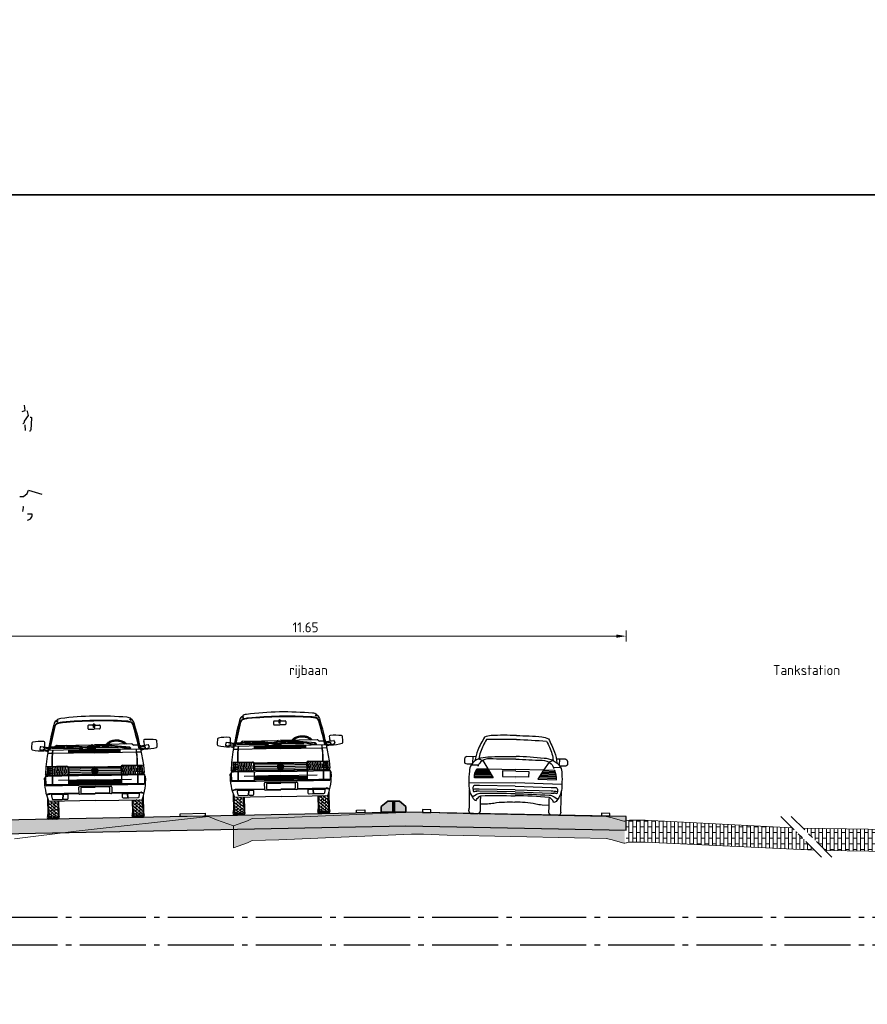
# Model space of a CAD drawing. Header units: metres. Extents: x 180716 to 180809, y 418548 to 418668.
# Tile 129 of 148: x 180778 to 180794, y 418633 to 418651. Entities that reach past the tile are written whole.
import ezdxf

# ---------------------------------------------------------------- set-up
doc = ezdxf.new("R2010")
doc.units = ezdxf.units.M
doc.linetypes.add('AL-NAP_LIJN', pattern=[15.25, 12, -1.5, 0.25, -1.5])
doc.linetypes.add('XX-AFBREEK', pattern=[7, 4, -1, 1, -1])
doc.layers.get('0').update_dxf_attribs({"color": 30, "lineweight": 0})
doc.layers.get('Defpoints').update_dxf_attribs({"lineweight": 0})
for name, color, linetype, lineweight in [('B-WE-OG-DTM-V', 253, 'Continuous', 0), ('B-WE-VH-M', 253, 'Continuous', 0), ('B-WE-VH-VERHARDING_ASFALT-GD', 253, 'Continuous', 0), ('B-WE-VH-VERHARDING_ASFALT-V', 253, 'Continuous', 0), ('B-WE-VH-VERHARDING_BETONSTRAATSTEEN_DIKFORMAAT-AD-500', 253, 'Continuous', 0), ('N-WE-GR-BOOM-SD', 90, 'Continuous', 25), ('N-WE-VH-KANTOPSLUITING_GELEIDEBAND-SD', 20, 'Continuous', 25), ('N-WE-VH-M', 7, 'Continuous', 18), ('N-WE-VH-VERHARDING_ASFALT-GD', 210, 'Continuous', 30), ('N-WE-VW-MARKERING-GD', 7, 'Continuous', 30), ('N-WE-WH-WATERPEIL_WINTERPEIL-GD', 150, 'AL-NAP_LIJN', 25), ('N-WE-WH-WATERPEIL_ZOMERPEIL-GD', 150, 'AL-NAP_LIJN', 25), ('X-XX-AL-AANKLEDING-SD', 6, 'Continuous', 25), ('X-XX-AL-AFBREEKLIJN-GD', 7, 'XX-AFBREEK', 25)]:
    doc.layers.add(name, color=color, linetype=linetype, lineweight=lineweight)
doc.layers.add('B-WE-VH-VERHARDING_ASFALT-AD', color=253, linetype='Continuous', lineweight=0, transparency=0.5)
doc.layers.add('N-WE-VH-VERHARDING_ASFALT-AD', color=212, linetype='Continuous', lineweight=18, transparency=0.3)
doc.layers.add('X-XX-AL-HULPLIJN-GD', color=155, linetype='Continuous', lineweight=25, plot=False)
doc.styles.add('NLCS-ISO-M100-T18', font='NLCS-ISO.ttf', dxfattribs={"height": 0.18})
doc.dimstyles.new('NLCS-M100-T18-PIJL_L2_H1', dxfattribs={"dimscale": 0.1, "dimtxt": 2.5, "dimasz": 1.8, "dimexe": 2, "dimexo": 2, "dimgap": 0.7, "dimtad": 1, "dimzin": 0, "dimdsep": 46, "dimtxsty": 'NLCS-ISO-M100-T18', "dimcen": 0, "dimdle": 2, "dimclrd": 256, "dimclre": 256, "dimclrt": 1, "dimadec": 1, "dimazin": 0, "dimtfac": 1, "dimtdec": 3, "dimtofl": 0, "dimtmove": 0, "dimatfit": 3, "dimfxl": 2, "dimfxlon": 1, "dimtfillclr": 256, "dimtolj": 1, "dimtzin": 0, "dimlwd": -1, "dimlwe": -1, "dimarcsym": 0})
pattern_1 = [(0, (-77.14223, -14.27049), (0.207, 0.1035), [0.069, -0.069]), (90, (-77.14223, -14.270486), (-0.069, 4e-18), [])]

# ---------------------------------------------------------------- blocks, each defined once
blk = doc.blocks.new('SAL-AANKLEDING_BUSJE1_VOORAANZICHT-D')
for p, q in [((-0.675, 1.792), (-0.649, 1.774)), ((0.675, 1.792), (0.649, 1.774)), ((-0.687, 1.782), (-0.661, 1.764)), ((-0.11, 1.68), (-0.11, 1.63)), ((-0.014, 1.69), (-0.1, 1.69)), ((-0.1, 1.62), (0, 1.62)), ((-0.012, 1.65), (-0.015, 1.7)), ((0, 1.65), (-0.012, 1.65)), ((0, 1.65), (0.012, 1.65)), ((0.1, 1.62), (0, 1.62)), ((0.012, 1.65), (0.015, 1.7)), ((0.014, 1.69), (0.1, 1.69)), ((0.11, 1.68), (0.11, 1.63)), ((0.687, 1.782), (0.661, 1.764)), ((-0.985, 1.309), (-0.993, 1.274)), ((-0.92, 1.242), (-0.986, 1.262)), ((-0.906, 1.31), (-0.975, 1.317)), ((-0.852, 1.248), (-0.936, 1.265)), ((-0.846, 1.277), (-0.93, 1.295)), ((-0.908, 1.29), (-0.915, 1.261)), ((-0.842, 1.297), (-0.906, 1.31)), ((-0.852, 1.248), (-0.839, 1.256)), ((-0.842, 1.297), (-0.846, 1.277)), ((-0.846, 1.277), (-0.838, 1.264)), ((-0.842, 1.297), (-0.829, 1.305)), ((-0.799, 1.31), (-0.718, 1.31)), ((-0.777, 1.287), (-0.776, 1.297)), ((-0.777, 1.287), (-0.208, 1.273)), ((-0.776, 1.293), (-0.536, 1.287)), ((-0.693, 1.329), (-0.718, 1.31)), ((-0.675, 1.335), (0, 1.335)), ((-0.536, 1.286), (-0.536, 1.291)), ((-0.536, 1.291), (-0.448, 1.289)), ((-0.503, 1.329), (-0.504, 1.312)), ((-0.504, 1.312), (-0.422, 1.308)), ((-0.421, 1.325), (-0.503, 1.329)), ((-0.448, 1.284), (-0.448, 1.289)), ((-0.448, 1.284), (-0.208, 1.278)), ((-0.422, 1.308), (-0.421, 1.325)), ((-0.325, 1.307), (-0.422, 1.313)), ((-0.324, 1.317), (-0.421, 1.323)), ((-0.352, 1.306), (-0.391, 1.308)), ((-0.33, 1.301), (-0.331, 1.296)), ((-0.223, 1.292), (-0.325, 1.307)), ((-0.222, 1.302), (-0.324, 1.317)), ((-0.044, 1.246), (-0.224, 1.29)), ((-0.222, 1.302), (-0.223, 1.292)), ((-0.003, 1.251), (-0.223, 1.292)), ((0.001, 1.279), (-0.222, 1.302)), ((-0.208, 1.273), (-0.208, 1.283)), ((-0.137, 1.287), (-0.136, 1.297)), ((-0.137, 1.287), (0.432, 1.273)), ((-0.136, 1.293), (-0.136, 1.297)), ((-0.136, 1.293), (0.104, 1.287)), ((-0.053, 1.329), (-0.078, 1.31)), ((0.675, 1.335), (0, 1.335)), ((0.014, 1.262), (0.01, 1.246)), ((0.104, 1.286), (0.104, 1.291)), ((0.104, 1.291), (0.192, 1.289)), ((0.137, 1.329), (0.136, 1.312)), ((0.136, 1.312), (0.218, 1.308)), ((0.219, 1.325), (0.137, 1.329)), ((0.192, 1.284), (0.192, 1.289)), ((0.192, 1.284), (0.432, 1.278)), ((0.218, 1.308), (0.219, 1.325)), ((0.315, 1.307), (0.218, 1.313)), ((0.316, 1.317), (0.219, 1.323)), ((0.288, 1.306), (0.249, 1.308)), ((0.31, 1.301), (0.309, 1.296)), ((0.417, 1.292), (0.315, 1.307)), ((0.418, 1.302), (0.316, 1.317)), ((0.596, 1.246), (0.416, 1.29)), ((0.418, 1.302), (0.417, 1.292)), ((0.637, 1.251), (0.417, 1.292)), ((0.641, 1.279), (0.418, 1.302)), ((0.432, 1.273), (0.432, 1.283)), ((0.504, 1.293), (0.504, 1.297)), ((0.654, 1.262), (0.65, 1.246)), ((0.693, 1.329), (0.718, 1.31)), ((0.799, 1.31), (0.718, 1.31)), ((0.842, 1.297), (0.829, 1.305)), ((0.846, 1.277), (0.838, 1.264)), ((0.852, 1.248), (0.839, 1.256)), ((0.842, 1.297), (0.906, 1.31)), ((0.842, 1.297), (0.846, 1.277)), ((0.846, 1.277), (0.93, 1.295)), ((0.852, 1.248), (0.936, 1.265)), ((0.906, 1.31), (0.975, 1.317)), ((0.908, 1.29), (0.915, 1.261)), ((0.92, 1.242), (0.986, 1.262)), ((0.985, 1.309), (0.993, 1.274)), ((-0.856, 1.228), (-0.92, 1.242)), ((-0.852, 1.248), (-0.856, 1.228)), ((-0.856, 1.228), (-0.848, 1.216)), ((-0.768, 1.19), (-0.852, 1.19)), ((0, 1.246), (-0.842, 1.246)), ((0, 1.19), (-0.763, 1.19)), ((-0.465, 1.19), (-0.465, 1.246)), ((-0.314, 1.218), (-0.465, 1.218)), ((0, 1.204), (-0.465, 1.204)), ((-0.314, 1.232), (-0.447, 1.232)), ((-0.314, 1.234), (-0.314, 1.218)), ((-0.314, 1.234), (-0.304, 1.234)), ((-0.304, 1.234), (-0.304, 1.218)), ((0, 1.232), (-0.304, 1.232)), ((0, 1.218), (-0.304, 1.218)), ((0, 1.246), (0.842, 1.246)), ((0, 1.232), (0.304, 1.232)), ((0, 1.218), (0.304, 1.218)), ((0, 1.204), (0.465, 1.204)), ((0, 1.19), (0.763, 1.19)), ((0.314, 1.234), (0.304, 1.234)), ((0.304, 1.234), (0.304, 1.218)), ((0.314, 1.234), (0.314, 1.218)), ((0.314, 1.232), (0.447, 1.232)), ((0.314, 1.218), (0.465, 1.218)), ((0.465, 1.19), (0.465, 1.246)), ((0.768, 1.19), (0.852, 1.19)), ((0.856, 1.228), (0.848, 1.216)), ((0.852, 1.248), (0.856, 1.228)), ((0.856, 1.228), (0.92, 1.242)), ((-0.887, 0.948), (-0.897, 0.816)), ((-0.505, 0.953), (-0.891, 0.953)), ((-0.891, 0.953), (-0.887, 0.948)), ((-0.856, 0.935), (-0.866, 0.816)), ((-0.858, 0.92), (-0.775, 0.92)), ((-0.846, 0.953), (-0.847, 0.944)), ((-0.78, 0.944), (-0.846, 0.944)), ((-0.838, 0.793), (-0.838, 0.944)), ((-0.81, 0.793), (-0.81, 0.944)), ((-0.775, 0.939), (-0.775, 0.903)), ((-0.775, 0.903), (-0.775, 0.825)), ((-0.505, 0.944), (-0.77, 0.944)), ((-0.758, 0.828), (-0.758, 0.898)), ((-0.735, 0.892), (-0.735, 0.944)), ((-0.705, 0.884), (-0.705, 0.944)), ((-0.675, 0.876), (-0.675, 0.944)), ((-0.645, 0.871), (-0.645, 0.944)), ((-0.615, 0.872), (-0.615, 0.944)), ((-0.585, 0.879), (-0.585, 0.944)), ((-0.555, 0.886), (-0.555, 0.944)), ((-0.525, 0.893), (-0.525, 0.944)), ((-0.517, 0.831), (-0.517, 0.894)), ((-0.49, 0.929), (-0.49, 0.901)), ((-0.49, 0.901), (-0.49, 0.826)), ((0, 0.935), (-0.475, 0.935)), ((-0.475, 0.923), (-0.475, 0.805)), ((-0.021, 0.92), (-0.475, 0.92)), ((-0.051, 0.895), (-0.475, 0.895)), ((-0.006, 0.867), (-0.02, 0.898)), ((0, 0.875), (-0.012, 0.902)), ((0, 0.935), (0.475, 0.935)), ((0, 0.875), (0.012, 0.902)), ((0.006, 0.867), (0.02, 0.898)), ((0.021, 0.92), (0.475, 0.92)), ((0.051, 0.895), (0.475, 0.895)), ((0.475, 0.923), (0.475, 0.805)), ((0.49, 0.929), (0.49, 0.901)), ((0.49, 0.901), (0.49, 0.826)), ((0.505, 0.953), (0.891, 0.953)), ((0.505, 0.944), (0.77, 0.944)), ((0.517, 0.831), (0.517, 0.894)), ((0.525, 0.893), (0.525, 0.944)), ((0.555, 0.886), (0.555, 0.944)), ((0.585, 0.879), (0.585, 0.944)), ((0.615, 0.872), (0.615, 0.944)), ((0.645, 0.871), (0.645, 0.944)), ((0.675, 0.876), (0.675, 0.944)), ((0.705, 0.884), (0.705, 0.944)), ((0.735, 0.892), (0.735, 0.944)), ((0.757, 0.828), (0.757, 0.898)), ((0.775, 0.939), (0.775, 0.903)), ((0.858, 0.92), (0.775, 0.92)), ((0.775, 0.903), (0.775, 0.825)), ((0.78, 0.944), (0.846, 0.944)), ((0.81, 0.793), (0.81, 0.944)), ((0.838, 0.793), (0.838, 0.944)), ((0.846, 0.953), (0.847, 0.944)), ((0.856, 0.935), (0.866, 0.816)), ((0.891, 0.953), (0.887, 0.948)), ((0.887, 0.948), (0.897, 0.816)), ((-0.901, 0.761), (-0.92, 0.739)), ((-0.901, 0.776), (-0.887, 0.793)), ((0, 0.776), (-0.901, 0.776)), ((-0.901, 0.776), (-0.896, 0.611)), ((-0.853, 0.776), (-0.901, 0.776)), ((-0.897, 0.816), (-0.866, 0.816)), ((-0.887, 0.793), (-0.897, 0.816)), ((-0.856, 0.793), (-0.887, 0.793)), ((-0.856, 0.793), (-0.866, 0.816)), ((-0.865, 0.83), (-0.775, 0.83)), ((-0.862, 0.86), (-0.775, 0.86)), ((-0.86, 0.89), (-0.775, 0.89)), ((-0.78, 0.793), (-0.856, 0.793)), ((-0.778, 0.793), (-0.778, 0.621)), ((-0.775, 0.825), (-0.775, 0.798)), ((-0.773, 0.793), (-0.773, 0.621)), ((-0.505, 0.793), (-0.77, 0.793)), ((-0.735, 0.793), (-0.735, 0.833)), ((-0.728, 0.834), (-0.728, 0.89)), ((-0.705, 0.793), (-0.705, 0.839)), ((-0.698, 0.84), (-0.698, 0.882)), ((-0.675, 0.793), (-0.675, 0.844)), ((-0.668, 0.846), (-0.668, 0.874)), ((-0.645, 0.793), (-0.645, 0.848)), ((-0.638, 0.848), (-0.638, 0.871)), ((-0.615, 0.793), (-0.615, 0.847)), ((-0.608, 0.846), (-0.608, 0.874)), ((-0.585, 0.793), (-0.585, 0.842)), ((-0.578, 0.841), (-0.578, 0.881)), ((-0.555, 0.793), (-0.555, 0.837)), ((-0.547, 0.836), (-0.547, 0.888)), ((-0.525, 0.793), (-0.525, 0.832)), ((0, 0.793), (-0.505, 0.793)), ((-0.49, 0.826), (-0.49, 0.808)), ((-0.481, 0.776), (-0.481, 0.611)), ((-0.059, 0.865), (-0.475, 0.865)), ((-0.051, 0.835), (-0.475, 0.835)), ((0, 0.805), (-0.475, 0.805)), ((-0.016, 0.83), (-0.037, 0.877)), ((-0.013, 0.846), (-0.031, 0.887)), ((-0.013, 0.846), (-0.006, 0.863)), ((-0.011, 0.828), (0, 0.853)), ((-0.006, 0.867), (0.006, 0.867)), ((-0.006, 0.863), (0.006, 0.863)), ((0.011, 0.828), (0, 0.853)), ((0, 0.805), (0.475, 0.805)), ((0, 0.793), (0.505, 0.793)), ((0, 0.776), (0.901, 0.776)), ((0.013, 0.846), (0.006, 0.863)), ((0.013, 0.846), (0.031, 0.887)), ((0.016, 0.83), (0.037, 0.877)), ((0.051, 0.835), (0.475, 0.835)), ((0.059, 0.865), (0.475, 0.865)), ((0.481, 0.776), (0.481, 0.611)), ((0.49, 0.826), (0.49, 0.808)), ((0.505, 0.793), (0.77, 0.793)), ((0.525, 0.793), (0.525, 0.832)), ((0.547, 0.836), (0.547, 0.888)), ((0.555, 0.793), (0.555, 0.837)), ((0.577, 0.841), (0.577, 0.881)), ((0.585, 0.793), (0.585, 0.842)), ((0.607, 0.846), (0.607, 0.874)), ((0.615, 0.793), (0.615, 0.847)), ((0.637, 0.848), (0.637, 0.871)), ((0.645, 0.793), (0.645, 0.848)), ((0.667, 0.846), (0.667, 0.874)), ((0.675, 0.793), (0.675, 0.844)), ((0.697, 0.84), (0.697, 0.882)), ((0.705, 0.793), (0.705, 0.839)), ((0.727, 0.834), (0.727, 0.89)), ((0.735, 0.793), (0.735, 0.833)), ((0.773, 0.793), (0.773, 0.621)), ((0.86, 0.89), (0.775, 0.89)), ((0.862, 0.86), (0.775, 0.86)), ((0.865, 0.83), (0.775, 0.83)), ((0.775, 0.825), (0.775, 0.798)), ((0.778, 0.793), (0.778, 0.621)), ((0.78, 0.793), (0.856, 0.793)), ((0.853, 0.776), (0.901, 0.776)), ((0.856, 0.793), (0.866, 0.816)), ((0.856, 0.793), (0.887, 0.793)), ((0.897, 0.816), (0.866, 0.816)), ((0.887, 0.793), (0.897, 0.816)), ((0.901, 0.776), (0.887, 0.793)), ((0.901, 0.776), (0.896, 0.611)), ((0.901, 0.761), (0.92, 0.739)), ((0, 0.611), (-0.906, 0.611)), ((-0.481, 0.621), (-0.896, 0.621)), ((0, 0.601), (-0.891, 0.601)), ((0, 0.698), (-0.665, 0.698)), ((0, 0.68), (-0.481, 0.68)), ((0, 0.663), (-0.481, 0.663)), ((0, 0.646), (-0.481, 0.646)), ((0, 0.629), (-0.481, 0.629)), ((-0.3, 0.561), (-0.3, 0.456)), ((0, 0.576), (-0.285, 0.576)), ((-0.261, 0.554), (-0.261, 0.464)), ((-0.251, 0.564), (0, 0.564)), ((0, 0.698), (0.665, 0.698)), ((0, 0.68), (0.481, 0.68)), ((0, 0.663), (0.481, 0.663)), ((0, 0.646), (0.481, 0.646)), ((0, 0.629), (0.481, 0.629)), ((0, 0.611), (0.906, 0.611)), ((0, 0.601), (0.891, 0.601)), ((0, 0.576), (0.285, 0.576)), ((0.251, 0.564), (0, 0.564)), ((0.261, 0.554), (0.261, 0.464)), ((0.3, 0.561), (0.3, 0.456)), ((0.481, 0.621), (0.896, 0.621)), ((-0.842, 0.458), (-0.883, 0.447)), ((-0.84, 0.448), (-0.88, 0.437)), ((-0.87, 0.384), (-0.87, 0.085)), ((-0.3, 0.46), (-0.829, 0.46)), ((-0.299, 0.45), (-0.827, 0.45)), ((-0.285, 0.441), (0, 0.441)), ((-0.251, 0.454), (0, 0.454)), ((0.251, 0.454), (0, 0.454)), ((0.285, 0.441), (0, 0.441)), ((0.299, 0.45), (0.827, 0.45)), ((0.3, 0.46), (0.829, 0.46)), ((0.84, 0.448), (0.88, 0.437)), ((0.842, 0.458), (0.883, 0.447)), ((0.87, 0.384), (0.87, 0.085)), ((-0.858, 0.347), (-0.858, 0)), ((-0.855, 0.295), (-0.835, 0.295)), ((-0.855, 0.235), (-0.835, 0.235)), ((0, 0.321), (-0.847, 0.321)), ((-0.82, 0.265), (-0.84, 0.265)), ((-0.82, 0.205), (-0.84, 0.205)), ((-0.82, 0.265), (-0.785, 0.295)), ((-0.82, 0.265), (-0.785, 0.235)), ((-0.82, 0.205), (-0.785, 0.235)), ((-0.82, 0.205), (-0.785, 0.175)), ((-0.815, 0.321), (-0.785, 0.295)), ((-0.785, 0.295), (-0.765, 0.295)), ((-0.785, 0.235), (-0.765, 0.235)), ((-0.755, 0.265), (-0.775, 0.265)), ((-0.755, 0.205), (-0.775, 0.205)), ((-0.755, 0.265), (-0.72, 0.295)), ((-0.755, 0.265), (-0.72, 0.235)), ((-0.755, 0.205), (-0.72, 0.235)), ((-0.755, 0.205), (-0.72, 0.175)), ((-0.75, 0.321), (-0.72, 0.295)), ((-0.72, 0.295), (-0.7, 0.295)), ((-0.72, 0.235), (-0.7, 0.235)), ((-0.685, 0.265), (-0.705, 0.265)), ((-0.685, 0.205), (-0.705, 0.205)), ((-0.683, 0.321), (-0.683, 0)), ((-0.67, 0.321), (-0.67, 0.085)), ((0, 0.321), (0.847, 0.321)), ((0.67, 0.321), (0.67, 0.085)), ((0.682, 0.321), (0.682, 0)), ((0.685, 0.265), (0.705, 0.265)), ((0.685, 0.205), (0.705, 0.205)), ((0.72, 0.295), (0.7, 0.295)), ((0.72, 0.235), (0.7, 0.235)), ((0.75, 0.321), (0.72, 0.295)), ((0.755, 0.265), (0.72, 0.295)), ((0.755, 0.265), (0.72, 0.235)), ((0.755, 0.205), (0.72, 0.235)), ((0.755, 0.205), (0.72, 0.175)), ((0.755, 0.265), (0.775, 0.265)), ((0.755, 0.205), (0.775, 0.205)), ((0.785, 0.295), (0.765, 0.295)), ((0.785, 0.235), (0.765, 0.235)), ((0.815, 0.321), (0.785, 0.295)), ((0.82, 0.265), (0.785, 0.295)), ((0.82, 0.265), (0.785, 0.235)), ((0.82, 0.205), (0.785, 0.235)), ((0.82, 0.205), (0.785, 0.175)), ((0.82, 0.265), (0.84, 0.265)), ((0.82, 0.205), (0.84, 0.205)), ((0.855, 0.295), (0.835, 0.295)), ((0.855, 0.235), (0.835, 0.235)), ((0.858, 0.347), (0.858, 0)), ((-0.858, 0), (-0.683, 0)), ((-0.855, 0.175), (-0.835, 0.175)), ((-0.855, 0.115), (-0.835, 0.115)), ((-0.855, 0.06), (-0.835, 0.06)), ((-0.855, 0.025), (-0.835, 0.025)), ((-0.855, 0.01), (-0.835, 0.01)), ((-0.82, 0.145), (-0.84, 0.145)), ((-0.82, 0.085), (-0.84, 0.085)), ((-0.82, 0.04), (-0.84, 0.04)), ((-0.82, 0.015), (-0.84, 0.015)), ((-0.82, 0.005), (-0.84, 0.005)), ((-0.82, 0.145), (-0.785, 0.175)), ((-0.82, 0.145), (-0.785, 0.115)), ((-0.82, 0.085), (-0.785, 0.115)), ((-0.82, 0.085), (-0.785, 0.06)), ((-0.82, 0.04), (-0.785, 0.06)), ((-0.82, 0.04), (-0.785, 0.025)), ((-0.82, 0.015), (-0.785, 0.025)), ((-0.82, 0.015), (-0.785, 0.01)), ((-0.82, 0.005), (-0.785, 0.01)), ((-0.82, 0.005), (-0.785, 0)), ((-0.785, 0.175), (-0.765, 0.175)), ((-0.785, 0.115), (-0.765, 0.115)), ((-0.785, 0.06), (-0.765, 0.06)), ((-0.785, 0.025), (-0.765, 0.025)), ((-0.785, 0.01), (-0.765, 0.01)), ((-0.755, 0.145), (-0.775, 0.145)), ((-0.755, 0.085), (-0.775, 0.085)), ((-0.755, 0.04), (-0.775, 0.04)), ((-0.755, 0.015), (-0.775, 0.015)), ((-0.755, 0.005), (-0.775, 0.005)), ((-0.755, 0.145), (-0.72, 0.175)), ((-0.755, 0.145), (-0.72, 0.115)), ((-0.755, 0.085), (-0.72, 0.115)), ((-0.755, 0.085), (-0.72, 0.06)), ((-0.755, 0.04), (-0.72, 0.06)), ((-0.755, 0.04), (-0.72, 0.025)), ((-0.755, 0.015), (-0.72, 0.025)), ((-0.755, 0.015), (-0.72, 0.01)), ((-0.755, 0.005), (-0.72, 0.01)), ((-0.755, 0.005), (-0.72, 0)), ((-0.72, 0.175), (-0.7, 0.175)), ((-0.72, 0.115), (-0.7, 0.115)), ((-0.72, 0.06), (-0.7, 0.06)), ((-0.72, 0.025), (-0.7, 0.025)), ((-0.72, 0.01), (-0.7, 0.01)), ((-0.685, 0.145), (-0.705, 0.145)), ((-0.685, 0.085), (-0.705, 0.085)), ((-0.685, 0.04), (-0.705, 0.04)), ((-0.685, 0.015), (-0.705, 0.015)), ((-0.685, 0.005), (-0.705, 0.005)), ((0.858, 0), (0.682, 0)), ((0.685, 0.145), (0.705, 0.145)), ((0.685, 0.085), (0.705, 0.085)), ((0.685, 0.04), (0.705, 0.04)), ((0.685, 0.015), (0.705, 0.015)), ((0.685, 0.005), (0.705, 0.005)), ((0.72, 0.175), (0.7, 0.175)), ((0.72, 0.115), (0.7, 0.115)), ((0.72, 0.06), (0.7, 0.06)), ((0.72, 0.025), (0.7, 0.025)), ((0.72, 0.01), (0.7, 0.01)), ((0.755, 0.145), (0.72, 0.175)), ((0.755, 0.145), (0.72, 0.115)), ((0.755, 0.085), (0.72, 0.115)), ((0.755, 0.085), (0.72, 0.06)), ((0.755, 0.04), (0.72, 0.06)), ((0.755, 0.04), (0.72, 0.025)), ((0.755, 0.015), (0.72, 0.025)), ((0.755, 0.015), (0.72, 0.01)), ((0.755, 0.005), (0.72, 0.01)), ((0.755, 0.005), (0.72, 0)), ((0.755, 0.145), (0.775, 0.145)), ((0.755, 0.085), (0.775, 0.085)), ((0.755, 0.04), (0.775, 0.04)), ((0.755, 0.015), (0.775, 0.015)), ((0.755, 0.005), (0.775, 0.005)), ((0.785, 0.175), (0.765, 0.175)), ((0.785, 0.115), (0.765, 0.115)), ((0.785, 0.06), (0.765, 0.06)), ((0.785, 0.025), (0.765, 0.025)), ((0.785, 0.01), (0.765, 0.01)), ((0.82, 0.145), (0.785, 0.175)), ((0.82, 0.145), (0.785, 0.115)), ((0.82, 0.085), (0.785, 0.115)), ((0.82, 0.085), (0.785, 0.06)), ((0.82, 0.04), (0.785, 0.06)), ((0.82, 0.04), (0.785, 0.025)), ((0.82, 0.015), (0.785, 0.025)), ((0.82, 0.015), (0.785, 0.01)), ((0.82, 0.005), (0.785, 0.01)), ((0.82, 0.005), (0.785, 0)), ((0.82, 0.145), (0.84, 0.145)), ((0.82, 0.085), (0.84, 0.085)), ((0.82, 0.04), (0.84, 0.04)), ((0.82, 0.015), (0.84, 0.015)), ((0.82, 0.005), (0.84, 0.005)), ((0.855, 0.175), (0.835, 0.175)), ((0.855, 0.115), (0.835, 0.115)), ((0.855, 0.06), (0.835, 0.06)), ((0.855, 0.025), (0.835, 0.025)), ((0.855, 0.01), (0.835, 0.01))]:
    blk.add_line(p, q)
for points in [[(0, 1.711, 0.072539), (-0.006, 1.71, 0.083707), (-0.011, 1.708, 0.106587), (-0.014, 1.704, 0.131335), (-0.015, 1.7, 0.131335)], [(-0.015, 1.7, 0.131335), (-0.014, 1.696, 0.106587), (-0.011, 1.692, 0.083707), (-0.006, 1.69, 0.072539), (0, 1.689, 0.072539)], [(0, 1.711, -0.072539), (0.006, 1.71, -0.083707), (0.011, 1.708, -0.106587), (0.014, 1.704, -0.131335), (0.015, 1.7, -0.131335)], [(0.015, 1.7, -0.131335), (0.014, 1.696, -0.106587), (0.011, 1.692, -0.083707), (0.006, 1.69, -0.072539), (0, 1.689, -0.072539)], [(0.214, 1.335, -0.084851), (0.254, 1.374, -0.081148), (0.319, 1.404, -0.069152), (0.4, 1.416, -0.069152), (0.481, 1.404, -0.081148), (0.546, 1.374, -0.084851), (0.586, 1.335, -0.13694)], [(0.24, 1.335, -0.058647), (0.266, 1.357, -0.081148), (0.325, 1.385, -0.069152), (0.4, 1.396, -0.069152), (0.475, 1.385, -0.081148), (0.534, 1.357, -0.058647), (0.56, 1.335, -0.13694)]]:
    blk.add_lwpolyline(points, format="xyb")
for points in [[(-0.772, 0.355), (-0.604, 0.355, 0.394848), (-0.589, 0.369), (-0.586, 0.424, 0.433848), (-0.601, 0.44), (-0.783, 0.44, 0.473285), (-0.798, 0.422), (-0.787, 0.367, 0.357511)], [(-0.586, 0.426), (-0.589, 0.371, 0.433848), (-0.574, 0.355), (-0.509, 0.355, 0.394848), (-0.494, 0.369), (-0.491, 0.424, 0.433848), (-0.506, 0.44), (-0.571, 0.44, 0.394848)], [(0.586, 0.426), (0.589, 0.371, -0.433848), (0.574, 0.355), (0.509, 0.355, -0.394848), (0.494, 0.369), (0.491, 0.424, -0.433848), (0.506, 0.44), (0.571, 0.44, -0.394848)], [(0.772, 0.355), (0.604, 0.355, -0.394848), (0.589, 0.369), (0.586, 0.424, -0.433848), (0.601, 0.44), (0.783, 0.44, -0.473285), (0.798, 0.422), (0.787, 0.367, -0.357511)]]:
    blk.add_lwpolyline(points, format="xyb", close=True)
for centre, radius in [((0, 1.265), 0.0141), ((0.64, 1.265), 0.0141), ((0.64, 1.265), 0.0141), ((0, 0.865), 0.0455)]:
    blk.add_circle(centre, radius)
for centre, radius, start, end in [((-0.684, 1.791), 0.00931, 251.7738, 6.9564), ((-0.586, 1.672), 0.15, 95.9809, 126.3606), ((0.034, -4.252), 6.106, 90.3225, 95.9809), ((-0.034, -4.252), 6.106, 84.0191, 89.6775), ((0.586, 1.672), 0.15, 53.6394, 84.0191), ((0.684, 1.791), 0.00931, 173.0436, 288.2262), ((5.134, 0.077), 6.088, 164.422, 171.729), ((5.011, 0.102), 5.94, 164.528, 168.8984), ((5.011, 0.102), 5.934, 164.5736, 168.8871), ((-0.586, 1.672), 0.15, 132.3696, 164.3323), ((-0.641, 1.667), 0.075, 103.5054, 165.0308), ((-0.638, 1.657), 0.0754, 104.6324, 162.2824), ((-0.534, 1.243), 0.512, 94.2051, 104.0781), ((-0.534, 1.243), 0.502, 94.2051, 104.0781), ((0, -6.026), 7.801, 90, 94.2051), ((0, -6.026), 7.791, 90, 94.2051), ((-0.1, 1.68), 0.01, 90, 180), ((-0.1, 1.63), 0.01, 180, 270), ((0, -6.026), 7.801, 85.7949, 90), ((0, -6.026), 7.791, 85.7949, 90), ((0.1, 1.68), 0.01, 0, 90), ((0.1, 1.63), 0.01, 270, 0), ((0.534, 1.243), 0.502, 75.9219, 85.7949), ((0.534, 1.243), 0.512, 75.9219, 85.7949), ((0.638, 1.657), 0.0754, 17.7176, 75.3676), ((0.641, 1.667), 0.075, 14.9692, 76.4946), ((0.586, 1.672), 0.15, 15.6677, 47.6304), ((-5.011, 0.102), 5.934, 11.1129, 15.4264), ((-5.011, 0.102), 5.94, 11.1016, 15.472), ((-5.134, 0.077), 6.088, 8.271, 15.578), ((-0.517, 1.278), 0.626, 170.0054, 179.4372), ((-1.123, 1.284), 0.02, 179.4372, 255.3954), ((-1.114, 1.383), 0.02, 99.285, 170.0054), ((-0.944, 1.971), 0.73, 255.3954, 271.8905), ((-0.99, 0.623), 0.79, 84.5321, 99.285), ((-0.983, 1.272), 0.01, 168.1887, 252.4254), ((-0.976, 1.307), 0.01, 83.952, 168.1887), ((-0.916, 1.39), 0.02, 0.554, 84.5321), ((-1.216, 1.387), 0.319, 346.0688, 0.554), ((-0.668, 0.823), 0.487, 88.2063, 102.8337), ((-0.675, 1.305), 0.03, 90, 126.8699), ((-0.511, 0.553), 0.77, 89.4669, 100.6601), ((-0.511, 0.548), 0.77, 89.4787, 100.6601), ((-0.668, 0.823), 0.487, 74.2853, 85.6229), ((-0.34, 0.814), 0.487, 91.4961, 102.8337), ((-0.511, 0.548), 0.77, 76.4588, 81.0719), ((-0.511, 0.553), 0.77, 76.4588, 78.0878), ((-0.34, 0.814), 0.487, 74.2853, 88.9127), ((-0.028, 0.823), 0.487, 88.2063, 102.8337), ((-0.035, 1.305), 0.03, 90, 126.8699), ((0.129, 0.553), 0.77, 89.4669, 100.6601), ((0.129, 0.548), 0.77, 89.4787, 100.6601), ((-0.028, 0.823), 0.487, 74.2853, 85.6229), ((0.3, 0.814), 0.487, 91.4961, 102.8337), ((0.129, 0.548), 0.77, 76.4588, 81.0719), ((0.129, 0.553), 0.77, 76.4588, 78.0878), ((0.3, 0.814), 0.487, 74.2853, 88.9127), ((0.675, 1.305), 0.03, 53.1301, 90), ((0.916, 1.39), 0.02, 95.4679, 179.446), ((1.216, 1.387), 0.319, 179.446, 193.9312), ((0.99, 0.623), 0.79, 80.715, 95.4679), ((0.944, 1.971), 0.73, 268.1095, 284.6046), ((0.976, 1.307), 0.01, 11.8113, 96.048), ((0.983, 1.272), 0.01, 287.5746, 11.8113), ((1.114, 1.383), 0.02, 9.9946, 80.715), ((1.123, 1.284), 0.02, 284.6046, 0.5628), ((0.517, 1.278), 0.626, 0.5628, 9.9946), ((0.91, 1.001), 1.689, 171.6681, 181.6239), ((0.91, 1.001), 1.684, 171.6432, 181.6239), ((-0.447, 1.214), 0.018, 90, 180), ((-0.309, 1.219), 0.00513, 192.6804, 347.3196), ((0.309, 1.219), 0.00513, 192.6804, 347.3196), ((0.447, 1.214), 0.018, 0, 90), ((-0.91, 1.001), 1.684, 358.3761, 8.3568), ((-0.91, 1.001), 1.689, 358.3761, 8.3319), ((-0.846, 0.934), 0.01, 90, 175.5074), ((-0.78, 0.939), 0.005, 360, 90), ((-0.77, 0.939), 0.005, 90, 180), ((-0.505, 0.923), 0.03, 0, 90), ((-0.505, 0.929), 0.015, 0, 90), ((0, 0.865), 0.059, 90, 270), ((0, 0.865), 0.0385, 121.3138, 144.6054), ((0, 0.865), 0.0385, 72.2611, 107.7389), ((0, 0.865), 0.059, 270, 90), ((0, 0.865), 0.0385, 35.3946, 58.6862), ((0.505, 0.923), 0.03, 90, 180), ((0.505, 0.929), 0.015, 90, 180), ((0.77, 0.939), 0.005, 0, 90), ((0.78, 0.939), 0.005, 90, 180), ((0.846, 0.934), 0.01, 4.4926, 90), ((0.108, 0.702), 1.029, 177.9701, 201.7543), ((-0.78, 0.798), 0.005, 270, 360), ((-0.77, 0.798), 0.005, 180, 270), ((-0.505, 0.808), 0.015, 270, 360), ((0, 0.865), 0.0385, 162.2008, 245.7992), ((0, 0.865), 0.0385, 253.3138, 286.6862), ((0, 0.865), 0.0385, 294.2008, 17.7992), ((0.505, 0.808), 0.015, 180, 270), ((0.77, 0.798), 0.005, 270, 0), ((0.78, 0.798), 0.005, 180, 270), ((-0.108, 0.702), 1.029, 338.2457, 2.0299), ((-0.906, 0.601), 0.01, 90, 185.7076), ((-0.285, 0.561), 0.015, 90, 180), ((-0.251, 0.554), 0.01, 90, 180), ((0.251, 0.554), 0.01, 0, 90), ((0.285, 0.561), 0.015, 0, 90), ((0.906, 0.601), 0.01, 354.2924, 90), ((-0.829, 0.41), 0.05, 90, 105.1544), ((-0.827, 0.4), 0.05, 90, 105.1544), ((-0.285, 0.456), 0.015, 180, 270), ((-0.251, 0.464), 0.01, 180, 270), ((0.251, 0.464), 0.01, 270, 0), ((0.285, 0.456), 0.015, 270, 0), ((0.827, 0.4), 0.05, 74.8456, 90), ((0.829, 0.41), 0.05, 74.8456, 90), ((-0.85, 0.029), 0.0297, 160.8009, 254.951), ((-1.011, 0.085), 0.141, 340.8009, 0), ((-0.69, 0.029), 0.0297, 285.049, 19.1991), ((-0.529, 0.085), 0.141, 180, 199.1991), ((0.69, 0.029), 0.0297, 160.8009, 254.951), ((0.529, 0.085), 0.141, 340.8009, 360), ((0.85, 0.029), 0.0297, 285.049, 19.1991), ((1.011, 0.085), 0.141, 180, 199.1991)]:
    blk.add_arc(centre, radius, start, end)
blk = doc.blocks.new('*U36')
h = blk.add_hatch(color=253)
h.dxf.hatch_style = 1
h.paths.add_polyline_path([(0, -0.1), (0, -0.005), (0.005, 0), (0.06, 0), (0.12, -0.05), (0.12, -0.1)])
at = {"lineweight": 35}
blk.add_lwpolyline([(0, -0.1), (0, -0.005), (0.005, 0), (0.06, 0), (0.12, -0.05), (0.12, -0.1)], close=True, dxfattribs=at)
blk = doc.blocks.new('*U37')
h = blk.add_hatch(color=253)
h.dxf.hatch_style = 1
h.paths.add_polyline_path([(0, -0.1), (0, -0.005), (0.005, 0), (0.06, 0), (0.12, -0.05), (0.12, -0.1)])
at = {"lineweight": 35}
blk.add_lwpolyline([(0, -0.1), (0, -0.005), (0.005, 0), (0.06, 0), (0.12, -0.05), (0.12, -0.1)], close=True, dxfattribs=at)
blk = doc.blocks.new('*D38')
at = {"layer": 'Defpoints', "color": 0, "transparency": 16777216}
for p in [(180789.128, 418639.652), (180777.478, 418636.307), (180789.128, 418636.13)]:
    blk.add_point(p, dxfattribs=at)
at = {"layer": 'N-WE-VH-M', "transparency": 16777216}
for p, q in [((180777.478, 418639.552), (180777.478, 418639.752)), ((180777.658, 418639.652), (180788.948, 418639.652)), ((180789.128, 418639.552), (180789.128, 418639.752))]:
    blk.add_line(p, q, dxfattribs=at)
for points in [[(180777.658, 418639.682), (180777.658, 418639.622), (180777.478, 418639.652)], [(180788.948, 418639.682), (180788.948, 418639.622), (180789.128, 418639.652)]]:
    blk.add_solid(points, dxfattribs=at)
at = {"layer": 'N-WE-VH-M', "color": 1, "transparency": 16777216, "insert": (180783.303, 418639.812), "char_height": 0.18, "attachment_point": 5, "style": 'NLCS-ISO-M100-T18'}
blk.add_mtext('\\A1;11.65', dxfattribs=at)
blk = doc.blocks.new('SAL-AANKLEDING_AUTO2_ACHTERAANZICHT-D')
for points in [[(0, 1.43, 0.026139), (-0.462, 1.419, 0.076615), (-0.581, 1.388, 0.036668), (-0.697, 1.146, 0.049136), (-0.746, 0.952, 2.196377)], [(0, 1.43, -0.026139), (0.462, 1.419, -0.076615), (0.581, 1.388, -0.036668), (0.697, 1.146, -0.049136), (0.746, 0.952, -2.196377)], [(0, 1.361, 0.005851), (-0.546, 1.345, 0.040858), (-0.65, 1.116, 0.034998), (-0.677, 0.993, -0.100737), (-0.511, 1.03, -0.017526), (0, 1.052, 0.289289)], [(0, 1.361, -0.005851), (0.546, 1.345, -0.040858), (0.65, 1.116, -0.034998), (0.677, 0.993, 0.100737), (0.511, 1.03, 0.017526), (0, 1.052, -0.289289)], [(-0.732, 1.029), (-0.891, 1.028, 0.347651), (-0.935, 0.983, -0.016693), (-0.935, 0.923, 0.222222), (-0.911, 0.9, 0.015352), (-0.797, 0.898, -1.767273)], [(-0.677, 0.993, 0.153604), (-0.806, 0.885, 0.175673), (-0.838, 0.761, 0.046292), (-0.843, 0.56, 0.169378), (-0.774, 0.291, 0.236211), (-0.706, 0.235, -0.117588), (-0.656, 0.301, -0.15232), (-0.619, 0.322, -0.027876), (0, 0.335, 3.882498)], [(0, 1.003, -0.004258), (-0.473, 0.995, 0.22286), (-0.64, 0.931, 0.139614), (-0.69, 0.851, 2.585177)], [(0, 1.003, 0.004258), (0.473, 0.995, -0.22286), (0.64, 0.931, -0.139614), (0.69, 0.851, -2.585177)], [(0.677, 0.993, -0.153604), (0.806, 0.885, -0.175673), (0.838, 0.761, -0.046292), (0.843, 0.56, -0.169378), (0.774, 0.291, -0.236211), (0.706, 0.235, 0.117588), (0.656, 0.301, 0.15232), (0.619, 0.322, 0.027876), (0, 0.335, -3.882498)], [(0.732, 1.029), (0.891, 1.028, -0.347651), (0.935, 0.983, 0.016693), (0.935, 0.923, -0.222222), (0.911, 0.9, -0.015352), (0.797, 0.898, 1.767273)], [(-0.506, 0.815), (-0.403, 0.652), (-0.745, 0.648, -0.135811), (-0.709, 0.812), (-0.506, 0.815)], [(0.506, 0.815), (0.403, 0.652), (0.745, 0.648, 0.135811), (0.709, 0.812), (0.506, 0.815)], [(-0.835, 0.434), (-0.83, 0.1, -0.248493)], [(0, 0.373, 0.016204), (-0.617, 0.363, 0.146653), (-0.708, 0.339), (-0.776, 0.294)], [(-0.741, 0.504, 0.236554), (-0.769, 0.471, 0.08143), (-0.756, 0.395, -0.070992), (-0.695, 0.404, -0.006009)], [(0, 0.448), (-0.652, 0.441, 0.061396), (-0.766, 0.435, 0.730995)], [(0, 0.513), (-0.652, 0.506, 0.047583), (-0.741, 0.504, 0.730995)], [(0, 0.41), (-0.652, 0.403, 0.029664), (-0.707, 0.404, 0.730995)], [(0, 0.408, 0.000036), (-0.001, 0.408, 2.482916)], [(0, 0.513), (0.652, 0.506, -0.047583), (0.741, 0.504, -0.730995)], [(0, 0.448), (0.652, 0.441, -0.061396), (0.766, 0.435, -0.730995)], [(0, 0.41), (0.652, 0.403, -0.029664), (0.707, 0.404, -0.730995)], [(0, 0.408, -0.000036), (0.001, 0.408, -2.482916)], [(0, 0.373, -0.016204), (0.617, 0.363, -0.146653), (0.708, 0.339), (0.776, 0.294)], [(0.741, 0.504, -0.236554), (0.769, 0.471, -0.08143), (0.756, 0.395, 0.070992), (0.695, 0.404, 0.006009)], [(0.835, 0.434), (0.83, 0.1, 0.248493)], [(-0.8, -0.002), (-0.683, 0, 0.473275), (-0.622, 0.051, -0.007714), (-0.623, 0.321, -0.63259)], [(-0.624, 0.177), (-0.495, 0.182, 0.037524), (-0.38, 0.196, -0.05794), (-0.187, 0.22, -0.019198), (0, 0.224, -1.799572)], [(0.624, 0.177), (0.495, 0.182, -0.037524), (0.38, 0.196, 0.05794), (0.187, 0.22, 0.019198), (0, 0.224, 1.799572)], [(0.8, -0.002), (0.683, 0, -0.473275), (0.622, 0.051, 0.007714), (0.623, 0.321, 0.63259)], [(-0.83, 0.1, -0.067731), (-0.835, 0.064, 0.089533), (-0.837, 0.057, 0.411641)], [(-0.837, 0.057, 0.247158), (-0.8, -0.002, 0.417966)], [(0.837, 0.057, -0.247158), (0.8, -0.002, -0.417966)], [(0.83, 0.1, 0.067731), (0.835, 0.064, -0.089533), (0.837, 0.057, -0.411641)]]:
    blk.add_lwpolyline(points, format="xyb")
for points in [[(-0.787, 1.029), (-0.787, 0.911)], [(-0.677, 0.993), (-0.604, 0.961), (-0.506, 0.815), (0, 0.818)], [(0.677, 0.993), (0.604, 0.961), (0.506, 0.815), (0, 0.818)], [(0.787, 1.029), (0.787, 0.911)], [(-0.681, 0.875), (-0.815, 0.871)], [(-0.739, 0.729), (-0.454, 0.732)], [(-0.734, 0.75), (-0.467, 0.753)], [(-0.727, 0.771), (-0.48, 0.773)], [(-0.718, 0.792), (-0.493, 0.794)], [(0, 0.786), (-0.238, 0.786), (-0.238, 0.681)], [(0, 0.786), (0.238, 0.786), (0.238, 0.681)], [(0.739, 0.729), (0.454, 0.732)], [(0.734, 0.75), (0.467, 0.753)], [(0.727, 0.771), (0.48, 0.773)], [(0.718, 0.792), (0.493, 0.794)], [(0.681, 0.875), (0.815, 0.871)], [(-0.843, 0.561), (0, 0.573)], [(-0.746, 0.667), (-0.415, 0.67)], [(-0.745, 0.688), (-0.428, 0.691)], [(-0.743, 0.709), (-0.441, 0.711)], [(-0.238, 0.681), (0, 0.681)], [(0.238, 0.681), (0, 0.681)], [(0, 0.656), (0, 0.656)], [(0, 0.656), (0, 0.656)], [(0.843, 0.561), (0, 0.573)], [(0.746, 0.667), (0.415, 0.67)], [(0.745, 0.688), (0.428, 0.691)], [(0.743, 0.709), (0.441, 0.711)]]:
    blk.add_lwpolyline(points)
blk = doc.blocks.new('SGR-BOOM_S02_G_ZIJ-D')
at = {"flags": 128}
for points in [[(2.819, 7.549), (2.876, 7.566), (2.861, 7.664)], [(2.834, 7.327), (2.837, 7.327), (2.841, 7.329), (2.847, 7.335), (2.85, 7.338), (2.859, 7.346), (2.861, 7.352), (2.862, 7.355), (2.862, 7.375), (2.935, 7.475), (2.918, 7.547), (2.915, 7.551), (2.91, 7.553), (2.908, 7.554), (2.906, 7.556)], [(2.964, 7.446), (2.971, 7.445), (2.977, 7.443), (2.988, 7.437), (2.993, 7.433), (2.978, 7.21), (2.974, 7.207), (2.969, 7.2), (2.963, 7.192), (2.959, 7.187)], [(2.872, 7.303), (2.877, 7.202)], [(2.777, 6.004), (2.847, 6.004), (2.915, 6.062), (2.936, 6.119), (3.181, 6.046)], [(2.834, 5.73), (2.847, 5.806), (2.846, 5.809), (2.844, 5.815), (2.841, 5.819), (2.834, 5.826)], [(2.92, 5.576), (2.934, 5.579), (2.959, 5.593), (2.971, 5.602), (2.987, 5.62), (2.997, 5.633), (3.006, 5.657), (3.005, 5.676), (3.004, 5.682), (3.001, 5.687), (2.92, 5.687)]]:
    blk.add_lwpolyline(points, dxfattribs=at)

msp = doc.modelspace()

# ---------------------------------------------------------------- hatches: boundary and pattern name
at = {"layer": 'B-WE-VH-VERHARDING_ASFALT-AD'}
h = msp.add_hatch(color=256, dxfattribs=at)
h.dxf.hatch_style = 1
h.paths.add_polyline_path([(180789.1, 418636.294), (180789.082, 418636.297), (180788.85, 418636.363), (180788.763, 418636.377), (180788.188, 418636.393), (180785.875, 418636.442), (180785.447, 418636.46), (180785.227, 418636.459), (180782.82, 418636.354), (180782.335, 418636.341), (180782.252, 418636.301), (180781.993, 418636.209), (180781.993, 418635.809), (180782.252, 418635.901), (180782.335, 418635.941), (180782.82, 418635.954), (180785.227, 418636.059), (180785.447, 418636.06), (180785.875, 418636.042), (180788.188, 418635.993), (180788.763, 418635.977), (180788.85, 418635.963), (180789.082, 418635.897), (180789.1, 418635.894)])
at = {"layer": 'B-WE-VH-VERHARDING_BETONSTRAATSTEEN_DIKFORMAAT-AD-500'}
h = msp.add_hatch(dxfattribs=at)
h.set_pattern_fill('AVH-BSS_DIKFORMAAT_HALFST', color=256, pattern_type=2)
h.set_pattern_definition(pattern_1)
h.paths.add_polyline_path([(180791.391, 418636.212), (180789.472, 418636.312), (180789.185, 418636.312), (180789.128, 418636.3), (180789.128, 418635.9), (180789.185, 418635.912), (180789.472, 418635.912), (180791.391, 418635.821)])
h.paths.add_polyline_path([(180792.145, 418636.173), (180791.391, 418636.212), (180791.391, 418635.821), (180792.552, 418635.766)])
h = msp.add_hatch(dxfattribs=at)
h.set_pattern_fill('AVH-BSS_DIKFORMAAT_HALFST', color=256, pattern_type=2)
h.set_pattern_definition(pattern_1)
h.paths.add_polyline_path([(180795.104, 418636.123), (180792.338, 418636.169), (180792.745, 418635.763), (180795.104, 418635.723)])
at = {"layer": 'N-WE-VH-VERHARDING_ASFALT-AD'}
h = msp.add_hatch(color=256, dxfattribs=at)
h.dxf.hatch_style = 1
h.paths.add_polyline_path([(180777.478, 418636.057), (180785.128, 418636.21), (180789.128, 418636.13), (180789.128, 418636.38), (180785.128, 418636.46), (180777.478, 418636.307)])

# ---------------------------------------------------------------- linework, layer by layer
at = {"layer": 'B-WE-OG-DTM-V', "flags": 128}
for points in [[(180778.019, 418635.971), (180779.137, 418636.115), (180781.541, 418636.378), (180781.689, 418636.317), (180781.993, 418636.209), (180782.252, 418636.301), (180782.335, 418636.341), (180782.82, 418636.354), (180785.227, 418636.459), (180785.447, 418636.46), (180785.875, 418636.442), (180788.188, 418636.393), (180788.763, 418636.377), (180788.85, 418636.363), (180789.082, 418636.297), (180789.1, 418636.294), (180789.128, 418636.3)], [(180792.338, 418636.169), (180795.104, 418636.123), (180795.187, 418636.162), (180795.226, 418636.19), (180796.591, 418635.883), (180796.823, 418635.859), (180797.005, 418635.856), (180798.923, 418635.835), (180799.937, 418635.767), (180800.835, 418635.701), (180801.888, 418635.036), (180802.077, 418634.913), (180802.167, 418634.926), (180802.753, 418635.074), (180803.282, 418635.308), (180804.001, 418635.843), (180804.628, 418635.893), (180804.779, 418635.902), (180804.779, 418635.903), (180806.179, 418635.549), (180807.949, 418635.102)]]:
    msp.add_lwpolyline(points, dxfattribs=at)
at = {"layer": 'B-WE-VH-VERHARDING_ASFALT-GD', "flags": 128}
for points in [[(180792.145, 418636.173), (180789.472, 418636.312), (180789.185, 418636.312), (180789.1, 418636.294), (180789.082, 418636.297), (180788.85, 418636.363), (180788.763, 418636.377), (180788.188, 418636.393), (180785.875, 418636.442), (180785.447, 418636.46), (180785.227, 418636.459), (180782.82, 418636.354), (180782.335, 418636.341), (180782.252, 418636.301), (180781.993, 418636.209), (180781.993, 418635.809), (180782.252, 418635.901), (180782.335, 418635.941), (180782.82, 418635.954), (180785.227, 418636.059), (180785.447, 418636.06), (180785.875, 418636.042), (180788.188, 418635.993), (180788.763, 418635.977), (180788.85, 418635.963), (180789.082, 418635.897), (180789.1, 418635.894), (180789.185, 418635.912), (180789.472, 418635.912), (180792.552, 418635.766)], [(180792.745, 418635.763), (180795.104, 418635.723), (180795.104, 418636.123), (180792.338, 418636.169)]]:
    msp.add_lwpolyline(points, dxfattribs=at)
at = {"layer": 'B-WE-VH-VERHARDING_ASFALT-V', "flags": 128}
for points in [[(180789.128, 418636.3), (180789.1, 418636.294), (180789.082, 418636.297), (180788.85, 418636.363), (180788.763, 418636.377), (180788.188, 418636.393), (180785.875, 418636.442), (180785.447, 418636.46), (180785.227, 418636.459), (180782.82, 418636.354), (180782.335, 418636.341), (180782.252, 418636.301), (180781.993, 418636.209), (180781.993, 418635.809), (180782.252, 418635.901), (180782.335, 418635.941), (180782.82, 418635.954), (180785.227, 418636.059), (180785.447, 418636.06), (180785.875, 418636.042), (180788.188, 418635.993), (180788.763, 418635.977), (180788.85, 418635.963), (180789.082, 418635.897), (180789.1, 418635.894), (180789.128, 418635.9)], [(180792.745, 418635.763), (180795.104, 418635.723), (180795.104, 418636.123), (180792.338, 418636.169)]]:
    msp.add_lwpolyline(points, dxfattribs=at)
at = {"layer": 'N-WE-VH-VERHARDING_ASFALT-GD', "flags": 128}
msp.add_lwpolyline([(180777.478, 418636.057), (180785.128, 418636.21), (180789.128, 418636.13), (180789.128, 418636.38), (180785.128, 418636.46), (180777.478, 418636.307)], close=True, dxfattribs=at)
at = {"layer": 'N-WE-VW-MARKERING-GD', "flags": 128}
for points in [[(180781.028, 418636.428), (180781.478, 418636.437), (180781.478, 418636.387), (180781.028, 418636.378)], [(180784.228, 418636.494), (180784.378, 418636.498), (180784.378, 418636.448), (180784.228, 418636.444)], [(180785.578, 418636.501), (180785.428, 418636.504), (180785.428, 418636.454), (180785.578, 418636.451)], [(180788.828, 418636.436), (180788.678, 418636.439), (180788.678, 418636.389), (180788.828, 418636.386)]]:
    msp.add_lwpolyline(points, close=True, dxfattribs=at)
at = {"layer": 'N-WE-WH-WATERPEIL_WINTERPEIL-GD', "ltscale": 0.1, "flags": 128}
msp.add_lwpolyline([(180764.802, 418634.049), (180806.179, 418634.049)], dxfattribs=at)
at = {"layer": 'N-WE-WH-WATERPEIL_ZOMERPEIL-GD', "ltscale": 0.1, "flags": 128}
msp.add_lwpolyline([(180764.802, 418634.549), (180806.179, 418634.549)], dxfattribs=at)
at = {"layer": 'X-XX-AL-AFBREEKLIJN-GD', "ltscale": 0.1, "flags": 128}
for points in [[(180792.675, 418635.643), (180791.937, 418636.381)], [(180792.865, 418635.643), (180792.126, 418636.381)]]:
    msp.add_lwpolyline(points, dxfattribs=at)
at = {"layer": 'X-XX-AL-HULPLIJN-GD', "flags": 128}
for points in [[(180802.985, 418667.659), (180762.985, 418667.659), (180762.985, 418647.659), (180802.985, 418647.659)], [(180809.306, 418647.659), (180762.985, 418647.659), (180762.985, 418627.659), (180809.306, 418627.659)]]:
    msp.add_lwpolyline(points, close=True, dxfattribs=at)

# ---------------------------------------------------------------- block references
at = {"layer": 'N-WE-GR-BOOM-SD'}
msp.add_blockref('SGR-BOOM_S02_G_ZIJ-D', (180775.336, 418636.181), dxfattribs=at)
at = {"layer": 'N-WE-VH-KANTOPSLUITING_GELEIDEBAND-SD', "yscale": 2, "zscale": 2}
for name, p, xscale in [('*U36', (180784.918, 418636.66), -2), ('*U37', (180784.888, 418636.66), 2)]:
    msp.add_blockref(name, p, dxfattribs=dict(at, xscale=xscale))
at = {"layer": 'X-XX-AL-AANKLEDING-SD'}
for name, p, rotation in [('SAL-AANKLEDING_BUSJE1_VOORAANZICHT-D', (180779.494, 418636.347), 1.106495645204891), ('SAL-AANKLEDING_BUSJE1_VOORAANZICHT-D', (180782.866, 418636.422), 1.106495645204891), ('SAL-AANKLEDING_AUTO2_ACHTERAANZICHT-D', (180787.101, 418636.417), 358.5734064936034)]:
    msp.add_blockref(name, p, dxfattribs=dict(at, rotation=rotation))

# ---------------------------------------------------------------- texts
at = {"layer": 'B-WE-VH-M', "char_height": 0.18, "attachment_point": 1, "style": 'NLCS-ISO-M100-T18'}
for s, insert in [('rijbaan', (180783.004, 418639.125)), ('Tankstation', (180791.794, 418639.125))]:
    msp.add_mtext_dynamic_manual_height_columns(s, width=1.40239, gutter_width=12.5, heights=[0], dxfattribs=dict(at, insert=insert))

# ---------------------------------------------------------------- dimensions: what is measured, and where the dimension line sits
at = {"layer": 'N-WE-VH-M'}
dim = msp.add_linear_dim(base=(180789.128, 418639.652), p1=(180777.478, 418636.307), p2=(180789.128, 418636.13), dimstyle='NLCS-M100-T18-PIJL_L2_H1', override={"dimexe": 1, "dimexo": 1, "dimdle": 1, "dimtofl": 1, "dimfxl": 1}, dxfattribs=at)
dim.commit()
dim.dimension.update_dxf_attribs({"geometry": '*D38', "text_midpoint": (180783.303, 418639.812)})

doc.saveas('drawing.dxf')
